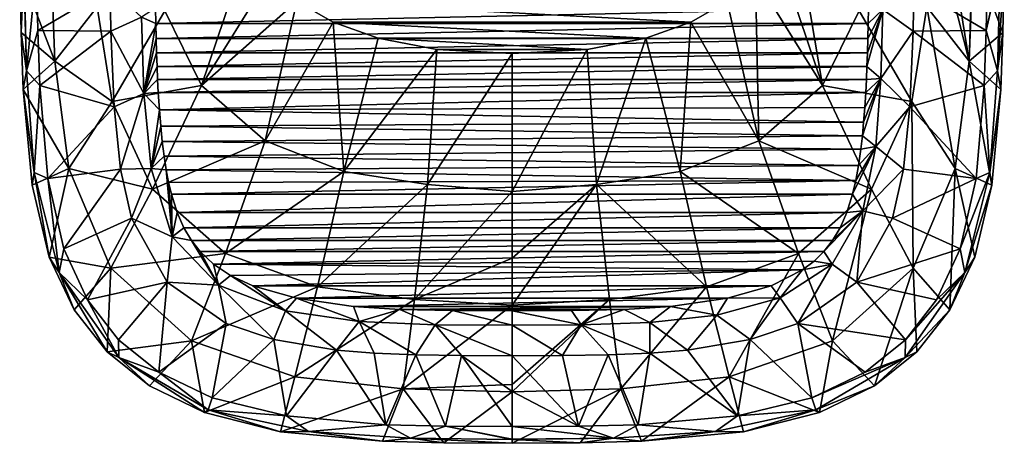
# Model space of a CAD drawing. Header units: millimetres. Extents: x -177 to 177, y -600 to 10.
# Tile 1 of 5: x -176 to 176, y -600 to -448. Entities that reach past the tile are written whole.
import ezdxf

# ---------------------------------------------------------------- set-up
doc = ezdxf.new("R2010")
doc.units = ezdxf.units.MM
doc.header["$LTSCALE"] = 65.185185
for name, color, linetype in [('10', 7, 'CONTINUOUS'), ('14', 7, 'CONTINUOUS'), ('15', 7, 'CONTINUOUS'), ('25', 7, 'CONTINUOUS'), ('26', 7, 'CONTINUOUS'), ('27', 7, 'CONTINUOUS'), ('3', 7, 'CONTINUOUS'), ('32', 7, 'CONTINUOUS'), ('4', 7, 'CONTINUOUS'), ('9', 7, 'CONTINUOUS')]:
    doc.layers.add(name, color=color, linetype=linetype)

msp = doc.modelspace()

# ---------------------------------------------------------------- linework, layer by layer
at = {"layer": '10', "color": 7, "linetype": 'CONTINUOUS'}
for points in [[(-143.86, -436.52, 400), (-143.63, -452.03, 400), (-132.75, -447.07, 395.68), (-143.86, -436.52, 400)], [(-127.61, -449.34, 384.98), (-127.71, -443.83, 384.97), (-132.75, -447.07, 395.68), (-127.61, -449.34, 384.98)], [(-143.63, -452.03, 400), (-131.83, -474.44, 395.72), (-132.75, -447.07, 395.68), (-143.63, -452.03, 400)], [(-131.83, -474.44, 395.72), (-127.61, -449.34, 384.98), (-132.75, -447.07, 395.68), (-131.83, -474.44, 395.72)], [(-127.48, -454.65, 384.99), (-127.61, -449.34, 384.98), (-131.83, -474.44, 395.72), (-127.48, -454.65, 384.99)], [(-143.63, -452.03, 400), (-142.51, -479.13, 400), (-131.83, -474.44, 395.72), (-143.63, -452.03, 400)], [(-127.32, -459.76, 384.99), (-127.48, -454.65, 384.99), (-131.83, -474.44, 395.72), (-127.32, -459.76, 384.99)], [(-127.14, -464.68, 385), (-127.32, -459.76, 384.99), (-131.83, -474.44, 395.72), (-127.14, -464.68, 385)], [(-126.92, -469.42, 385.01), (-127.14, -464.68, 385), (-131.83, -474.44, 395.72), (-126.92, -469.42, 385.01)], [(-126.68, -473.98, 385.02), (-126.92, -469.42, 385.01), (-131.83, -474.44, 395.72), (-126.68, -473.98, 385.02)], [(-142.51, -479.13, 400), (-140.25, -501.46, 400), (-131.83, -474.44, 395.72), (-142.51, -479.13, 400)], [(-140.25, -501.46, 400), (-129.22, -501.3, 395.77), (-131.83, -474.44, 395.72), (-140.25, -501.46, 400)], [(-126.28, -480.21, 385.03), (-126.68, -473.98, 385.02), (-131.83, -474.44, 395.72), (-126.28, -480.21, 385.03)], [(-129.22, -501.3, 395.77), (-126.28, -480.21, 385.03), (-131.83, -474.44, 395.72), (-129.22, -501.3, 395.77)], [(-125.81, -486.09, 385.04), (-126.28, -480.21, 385.03), (-129.22, -501.3, 395.77), (-125.81, -486.09, 385.04)], [(-125.26, -491.63, 385.05), (-125.81, -486.09, 385.04), (-129.22, -501.3, 395.77), (-125.26, -491.63, 385.05)], [(-124.61, -496.84, 385.06), (-125.26, -491.63, 385.05), (-129.22, -501.3, 395.77), (-124.61, -496.84, 385.06)], [(-123.85, -501.72, 385.06), (-124.61, -496.84, 385.06), (-129.22, -501.3, 395.77), (-123.85, -501.72, 385.06)], [(-140.25, -501.46, 400), (-136.26, -519.08, 400), (-129.22, -501.3, 395.77), (-140.25, -501.46, 400)], [(-136.26, -519.08, 400), (-121.69, -525.69, 395.75), (-129.22, -501.3, 395.77), (-136.26, -519.08, 400)], [(-121.69, -525.69, 395.75), (-123.85, -501.72, 385.06), (-129.22, -501.3, 395.77), (-121.69, -525.69, 395.75)], [(-122.97, -506.26, 385.06), (-123.85, -501.72, 385.06), (-121.69, -525.69, 395.75), (-122.97, -506.26, 385.06)], [(-121.97, -510.46, 385.06), (-122.97, -506.26, 385.06), (-121.69, -525.69, 395.75), (-121.97, -510.46, 385.06)], [(-119.9, -517, 385.05), (-121.97, -510.46, 385.06), (-121.69, -525.69, 395.75), (-119.9, -517, 385.05)], [(-117.48, -522.5, 385.04), (-119.9, -517, 385.05), (-121.69, -525.69, 395.75), (-117.48, -522.5, 385.04)], [(-136.26, -519.08, 400), (-123.55, -541.97, 400), (-121.69, -525.69, 395.75), (-136.26, -519.08, 400)], [(-114.77, -527.08, 385.04), (-117.48, -522.5, 385.04), (-121.69, -525.69, 395.75), (-114.77, -527.08, 385.04)], [(-123.55, -541.97, 400), (-105.12, -543.12, 395.77), (-121.69, -525.69, 395.75), (-123.55, -541.97, 400)], [(-105.12, -543.12, 395.77), (-114.77, -527.08, 385.04), (-121.69, -525.69, 395.75), (-105.12, -543.12, 395.77)], [(-111.73, -530.97, 385.05), (-114.77, -527.08, 385.04), (-105.12, -543.12, 395.77), (-111.73, -530.97, 385.05)], [(-106.94, -535.5, 385.06), (-111.73, -530.97, 385.05), (-105.12, -543.12, 395.77), (-106.94, -535.5, 385.06)], [(-100.8, -539.58, 385.06), (-106.94, -535.5, 385.06), (-105.12, -543.12, 395.77), (-100.8, -539.58, 385.06)], [(-123.55, -541.97, 400), (-102.37, -556.8, 400), (-105.12, -543.12, 395.77), (-123.55, -541.97, 400)], [(-81.17, -552.23, 395.74), (-100.8, -539.58, 385.06), (-105.12, -543.12, 395.77), (-81.17, -552.23, 395.74)], [(-92.84, -543.28, 385.05), (-100.8, -539.58, 385.06), (-81.17, -552.23, 395.74), (-92.84, -543.28, 385.05)], [(-102.37, -556.8, 400), (-85.31, -562.48, 400), (-105.12, -543.12, 395.77), (-102.37, -556.8, 400)], [(-85.31, -562.48, 400), (-81.17, -552.23, 395.74), (-105.12, -543.12, 395.77), (-85.31, -562.48, 400)], [(-77.19, -547.78, 385.04), (-92.84, -543.28, 385.05), (-81.17, -552.23, 395.74), (-77.19, -547.78, 385.04)], [(-54.71, -556.11, 395.74), (-77.19, -547.78, 385.04), (-81.17, -552.23, 395.74), (-54.71, -556.11, 395.74)], [(-56.73, -550.73, 385.03), (-77.19, -547.78, 385.04), (-54.71, -556.11, 395.74), (-56.73, -550.73, 385.03)], [(-85.31, -562.48, 400), (-62.82, -566.33, 400), (-81.17, -552.23, 395.74), (-85.31, -562.48, 400)], [(-62.82, -566.33, 400), (-54.71, -556.11, 395.74), (-81.17, -552.23, 395.74), (-62.82, -566.33, 400)], [(-40.23, -551.76, 385.02), (-56.73, -550.73, 385.03), (-54.71, -556.11, 395.74), (-40.23, -551.76, 385.02)], [(-27.5, -557.24, 395.71), (-40.23, -551.76, 385.02), (-54.71, -556.11, 395.74), (-27.5, -557.24, 395.71)], [(-21.34, -552.19, 385), (-40.23, -551.76, 385.02), (-27.5, -557.24, 395.71), (-21.34, -552.19, 385)], [(0, -557.42, 395.7), (-21.34, -552.19, 385), (-27.5, -557.24, 395.71), (0, -557.42, 395.7)], [(0, -557.42, 395.7), (0, -552.3, 385), (-21.34, -552.19, 385), (0, -557.42, 395.7)], [(-62.82, -566.33, 400), (-49.4, -567.45, 400), (-54.71, -556.11, 395.74), (-62.82, -566.33, 400)], [(-49.4, -567.45, 400), (-34.5, -568.06, 400), (-54.71, -556.11, 395.74), (-49.4, -567.45, 400)], [(-34.5, -568.06, 400), (-27.5, -557.24, 395.71), (-54.71, -556.11, 395.74), (-34.5, -568.06, 400)], [(-34.5, -568.06, 400), (-18.1, -568.32, 400), (-27.5, -557.24, 395.71), (-34.5, -568.06, 400)], [(0, -568.39, 400), (0, -557.42, 395.7), (-27.5, -557.24, 395.71), (0, -568.39, 400)], [(-18.1, -568.32, 400), (0, -568.39, 400), (-27.5, -557.24, 395.71), (-18.1, -568.32, 400)]]:
    msp.add_3dface(points, dxfattribs=at)
at = {"layer": '14', "linetype": 'CONTINUOUS'}
for points in [[(-127.61, -449.34, 384.98), (127.71, -443.83, 384.97), (-127.71, -443.83, 384.97), (-127.61, -449.34, 384.98)], [(127.61, -449.34, 384.98), (127.71, -443.83, 384.97), (-127.61, -449.34, 384.98), (127.61, -449.34, 384.98)], [(-127.48, -454.65, 384.99), (127.61, -449.34, 384.98), (-127.61, -449.34, 384.98), (-127.48, -454.65, 384.99)], [(127.48, -454.65, 384.99), (127.61, -449.34, 384.98), (-127.48, -454.65, 384.99), (127.48, -454.65, 384.99)], [(-127.32, -459.76, 384.99), (127.48, -454.65, 384.99), (-127.48, -454.65, 384.99), (-127.32, -459.76, 384.99)], [(127.32, -459.76, 384.99), (127.48, -454.65, 384.99), (-127.32, -459.76, 384.99), (127.32, -459.76, 384.99)], [(-127.14, -464.68, 385), (127.32, -459.76, 384.99), (-127.32, -459.76, 384.99), (-127.14, -464.68, 385)], [(127.14, -464.68, 385), (127.32, -459.76, 384.99), (-127.14, -464.68, 385), (127.14, -464.68, 385)], [(-126.92, -469.42, 385.01), (127.14, -464.68, 385), (-127.14, -464.68, 385), (-126.92, -469.42, 385.01)], [(126.92, -469.42, 385.01), (127.14, -464.68, 385), (-126.92, -469.42, 385.01), (126.92, -469.42, 385.01)], [(-126.68, -473.98, 385.02), (126.92, -469.42, 385.01), (-126.92, -469.42, 385.01), (-126.68, -473.98, 385.02)], [(126.68, -473.98, 385.02), (126.92, -469.42, 385.01), (-126.68, -473.98, 385.02), (126.68, -473.98, 385.02)], [(-126.28, -480.21, 385.03), (126.68, -473.98, 385.02), (-126.68, -473.98, 385.02), (-126.28, -480.21, 385.03)], [(126.34, -479.45, 385.03), (126.68, -473.98, 385.02), (-126.28, -480.21, 385.03), (126.34, -479.45, 385.03)], [(125.94, -484.65, 385.04), (126.34, -479.45, 385.03), (-126.28, -480.21, 385.03), (125.94, -484.65, 385.04)], [(-125.81, -486.09, 385.04), (125.94, -484.65, 385.04), (-126.28, -480.21, 385.03), (-125.81, -486.09, 385.04)], [(125.48, -489.59, 385.05), (125.94, -484.65, 385.04), (-125.81, -486.09, 385.04), (125.48, -489.59, 385.05)], [(-125.26, -491.63, 385.05), (125.48, -489.59, 385.05), (-125.81, -486.09, 385.04), (-125.26, -491.63, 385.05)], [(124.95, -494.28, 385.05), (125.48, -489.59, 385.05), (-125.26, -491.63, 385.05), (124.95, -494.28, 385.05)], [(-124.61, -496.84, 385.06), (124.95, -494.28, 385.05), (-125.26, -491.63, 385.05), (-124.61, -496.84, 385.06)], [(124.12, -500.13, 385.06), (124.95, -494.28, 385.05), (-124.61, -496.84, 385.06), (124.12, -500.13, 385.06)], [(-123.85, -501.72, 385.06), (124.12, -500.13, 385.06), (-124.61, -496.84, 385.06), (-123.85, -501.72, 385.06)], [(123.13, -505.53, 385.06), (124.12, -500.13, 385.06), (-123.85, -501.72, 385.06), (123.13, -505.53, 385.06)], [(-122.97, -506.26, 385.06), (123.13, -505.53, 385.06), (-123.85, -501.72, 385.06), (-122.97, -506.26, 385.06)], [(-121.97, -510.46, 385.06), (123.13, -505.53, 385.06), (-122.97, -506.26, 385.06), (-121.97, -510.46, 385.06)], [(121.97, -510.46, 385.06), (123.13, -505.53, 385.06), (-121.97, -510.46, 385.06), (121.97, -510.46, 385.06)], [(-119.9, -517, 385.05), (121.97, -510.46, 385.06), (-121.97, -510.46, 385.06), (-119.9, -517, 385.05)], [(119.9, -517, 385.05), (121.97, -510.46, 385.06), (-119.9, -517, 385.05), (119.9, -517, 385.05)], [(-117.48, -522.5, 385.04), (119.9, -517, 385.05), (-119.9, -517, 385.05), (-117.48, -522.5, 385.04)], [(117.48, -522.5, 385.04), (119.9, -517, 385.05), (-117.48, -522.5, 385.04), (117.48, -522.5, 385.04)], [(-114.77, -527.08, 385.04), (117.48, -522.5, 385.04), (-117.48, -522.5, 385.04), (-114.77, -527.08, 385.04)], [(114.77, -527.08, 385.04), (117.48, -522.5, 385.04), (-114.77, -527.08, 385.04), (114.77, -527.08, 385.04)], [(-111.73, -530.97, 385.05), (114.77, -527.08, 385.04), (-114.77, -527.08, 385.04), (-111.73, -530.97, 385.05)], [(111.73, -530.97, 385.05), (114.77, -527.08, 385.04), (-111.73, -530.97, 385.05), (111.73, -530.97, 385.05)], [(-106.94, -535.5, 385.06), (111.73, -530.97, 385.05), (-111.73, -530.97, 385.05), (-106.94, -535.5, 385.06)], [(108.24, -534.42, 385.06), (111.73, -530.97, 385.05), (-106.94, -535.5, 385.06), (108.24, -534.42, 385.06)], [(104.08, -537.58, 385.06), (108.24, -534.42, 385.06), (-106.94, -535.5, 385.06), (104.08, -537.58, 385.06)], [(-100.8, -539.58, 385.06), (104.08, -537.58, 385.06), (-106.94, -535.5, 385.06), (-100.8, -539.58, 385.06)], [(-92.84, -543.28, 385.05), (104.08, -537.58, 385.06), (-100.8, -539.58, 385.06), (-92.84, -543.28, 385.05)], [(92.84, -543.28, 385.05), (104.08, -537.58, 385.06), (-92.84, -543.28, 385.05), (92.84, -543.28, 385.05)], [(-77.19, -547.78, 385.04), (92.84, -543.28, 385.05), (-92.84, -543.28, 385.05), (-77.19, -547.78, 385.04)], [(77.19, -547.78, 385.04), (92.84, -543.28, 385.05), (-77.19, -547.78, 385.04), (77.19, -547.78, 385.04)], [(-56.73, -550.73, 385.03), (77.19, -547.78, 385.04), (-77.19, -547.78, 385.04), (-56.73, -550.73, 385.03)], [(56.73, -550.73, 385.03), (77.19, -547.78, 385.04), (-56.73, -550.73, 385.03), (56.73, -550.73, 385.03)], [(-40.23, -551.76, 385.02), (56.73, -550.73, 385.03), (-56.73, -550.73, 385.03), (-40.23, -551.76, 385.02)], [(40.23, -551.76, 385.02), (56.73, -550.73, 385.03), (-40.23, -551.76, 385.02), (40.23, -551.76, 385.02)], [(-21.34, -552.19, 385), (40.23, -551.76, 385.02), (-40.23, -551.76, 385.02), (-21.34, -552.19, 385)], [(21.34, -552.19, 385), (40.23, -551.76, 385.02), (-21.34, -552.19, 385), (21.34, -552.19, 385)], [(0, -552.3, 385), (21.34, -552.19, 385), (-21.34, -552.19, 385), (0, -552.3, 385)]]:
    msp.add_3dface(points, dxfattribs=at)
at = {"layer": '15', "linetype": 'CONTINUOUS'}
for points in [[(77.11, -441.37), (64.09, -448.8), (-77.11, -441.37), (77.11, -441.37)], [(-77.11, -441.37), (64.09, -448.8), (-64.09, -448.8), (-77.11, -441.37)], [(64.09, -448.8), (47.92, -454.61), (-64.09, -448.8), (64.09, -448.8)], [(-64.09, -448.8), (47.92, -454.61), (-47.92, -454.61), (-64.09, -448.8)], [(47.92, -454.61), (26.87, -458.56), (-47.92, -454.61), (47.92, -454.61)], [(-47.92, -454.61), (26.87, -458.56), (-26.87, -458.56), (-47.92, -454.61)], [(26.87, -458.56), (0, -460), (-26.87, -458.56), (26.87, -458.56)]]:
    msp.add_3dface(points, dxfattribs=at)
at = {"layer": '25', "linetype": 'CONTINUOUS'}
for points in [[(170.35, -429.87, 400), (143.86, -436.52, 400), (169.85, -451.76, 400), (170.35, -429.87, 400)], [(143.86, -436.52, 400), (143.63, -452.03, 400), (169.85, -451.76, 400), (143.86, -436.52, 400)], [(143.63, -452.03, 400), (142.51, -479.13, 400), (169.11, -471.5, 400), (143.63, -452.03, 400)], [(169.85, -451.76, 400), (143.63, -452.03, 400), (169.11, -471.5, 400), (169.85, -451.76, 400)], [(169.11, -471.5, 400), (142.51, -479.13, 400), (166.21, -504.84, 400), (169.11, -471.5, 400)], [(142.51, -479.13, 400), (140.25, -501.46, 400), (166.21, -504.84, 400), (142.51, -479.13, 400)], [(140.25, -501.46, 400), (136.26, -519.08, 400), (166.21, -504.84, 400), (140.25, -501.46, 400)], [(166.21, -504.84, 400), (136.26, -519.08, 400), (160.51, -530.05, 400), (166.21, -504.84, 400)], [(136.26, -519.08, 400), (123.55, -541.97, 400), (160.51, -530.05, 400), (136.26, -519.08, 400)], [(160.51, -530.05, 400), (123.55, -541.97, 400), (152.07, -548.34, 400), (160.51, -530.05, 400)], [(123.55, -541.97, 400), (102.37, -556.8, 400), (140.9, -562.66, 400), (123.55, -541.97, 400)], [(152.07, -548.34, 400), (123.55, -541.97, 400), (140.9, -562.66, 400), (152.07, -548.34, 400)], [(102.37, -556.8, 400), (85.31, -562.48, 400), (107.39, -583.38, 400), (102.37, -556.8, 400)], [(140.9, -562.66, 400), (102.37, -556.8, 400), (126.49, -574.2, 400), (140.9, -562.66, 400)], [(126.49, -574.2, 400), (102.37, -556.8, 400), (107.39, -583.38, 400), (126.49, -574.2, 400)], [(85.31, -562.48, 400), (62.82, -566.33, 400), (80.8, -589.88, 400), (85.31, -562.48, 400)], [(107.39, -583.38, 400), (85.31, -562.48, 400), (80.8, -589.88, 400), (107.39, -583.38, 400)], [(49.4, -567.45, 400), (34.5, -568.06, 400), (45.16, -593.07, 400), (49.4, -567.45, 400)], [(80.8, -589.88, 400), (49.4, -567.45, 400), (45.16, -593.07, 400), (80.8, -589.88, 400)], [(62.82, -566.33, 400), (49.4, -567.45, 400), (80.8, -589.88, 400), (62.82, -566.33, 400)], [(18.1, -568.32, 400), (0, -568.39, 400), (23.8, -593.64, 400), (18.1, -568.32, 400)], [(23.8, -593.64, 400), (0, -568.39, 400), (0, -581.19, 400), (23.8, -593.64, 400)], [(34.5, -568.06, 400), (18.1, -568.32, 400), (23.8, -593.64, 400), (34.5, -568.06, 400)], [(45.16, -593.07, 400), (34.5, -568.06, 400), (23.8, -593.64, 400), (45.16, -593.07, 400)], [(0, -593.76, 400), (23.8, -593.64, 400), (0, -581.19, 400), (0, -593.76, 400)]]:
    msp.add_3dface(points, dxfattribs=at)
at = {"layer": '26', "linetype": 'CONTINUOUS'}
for points in [[(150.07, -409.01, 192.4), (163.75, -462.82, 292.09), (148.53, -443.32, 192.13), (150.07, -409.01, 192.4)], [(156.12, -415.6, 228.83), (163.75, -462.82, 292.09), (150.07, -409.01, 192.4), (156.12, -415.6, 228.83)], [(101.13, -412.04), (111.19, -471.57, 94.12), (95, -423.37), (101.13, -412.04)], [(124.35, -444.73, 94.39), (111.19, -471.57, 94.12), (101.13, -412.04), (124.35, -444.73, 94.39)], [(164.96, -423.95, 290), (163.75, -462.82, 292.09), (156.12, -415.6, 228.83), (164.96, -423.95, 290)], [(95, -423.37), (111.19, -471.57, 94.12), (87.22, -432.91), (95, -423.37)], [(165.2, -424.15, 291.89), (163.75, -462.82, 292.09), (164.96, -423.95, 290), (165.2, -424.15, 291.89)], [(165.2, -424.15, 291.89), (175.81, -452.58, 393.45), (163.75, -462.82, 292.09), (165.2, -424.15, 291.89)], [(176.32, -429.98, 393.46), (175.81, -452.58, 393.45), (165.2, -424.15, 291.89), (176.32, -429.98, 393.46)], [(87.22, -432.91), (88.44, -491.33, 93.9), (77.11, -441.37), (87.22, -432.91)], [(111.19, -471.57, 94.12), (88.44, -491.33, 93.9), (87.22, -432.91), (111.19, -471.57, 94.12)], [(77.11, -441.37), (88.44, -491.33, 93.9), (64.09, -448.8), (77.11, -441.37)], [(148.53, -443.32, 192.13), (143.17, -477.29, 191.67), (124.35, -444.73, 94.39), (148.53, -443.32, 192.13)], [(148.53, -443.32, 192.13), (158.67, -501.22, 291.71), (143.17, -477.29, 191.67), (148.53, -443.32, 192.13)], [(163.75, -462.82, 292.09), (158.67, -501.22, 291.71), (148.53, -443.32, 192.13), (163.75, -462.82, 292.09)], [(124.35, -444.73, 94.39), (143.17, -477.29, 191.67), (111.19, -471.57, 94.12), (124.35, -444.73, 94.39)], [(64.09, -448.8), (60.21, -502.35, 93.7), (47.92, -454.61), (64.09, -448.8)], [(88.44, -491.33, 93.9), (60.21, -502.35, 93.7), (64.09, -448.8), (88.44, -491.33, 93.9)], [(47.92, -454.61), (30.24, -506.96, 93.54), (26.87, -458.56), (47.92, -454.61)], [(60.21, -502.35, 93.7), (30.24, -506.96, 93.54), (47.92, -454.61), (60.21, -502.35, 93.7)], [(175.81, -452.58, 393.45), (175.02, -472.95, 393.43), (163.75, -462.82, 292.09), (175.81, -452.58, 393.45)], [(30.24, -506.96, 93.54), (0, -509.52, 96.53), (26.87, -458.56), (30.24, -506.96, 93.54)], [(0, -509.52, 96.53), (0, -460), (26.87, -458.56), (0, -509.52, 96.53)], [(163.75, -462.82, 292.09), (171.89, -507.26, 393.35), (158.67, -501.22, 291.71), (163.75, -462.82, 292.09)], [(175.02, -472.95, 393.43), (171.89, -507.26, 393.35), (163.75, -462.82, 292.09), (175.02, -472.95, 393.43)], [(111.19, -471.57, 94.12), (128.81, -508.7, 191.26), (88.44, -491.33, 93.9), (111.19, -471.57, 94.12)], [(143.17, -477.29, 191.67), (128.81, -508.7, 191.26), (111.19, -471.57, 94.12), (143.17, -477.29, 191.67)], [(143.17, -477.29, 191.67), (143.68, -536.98, 291.36), (128.81, -508.7, 191.26), (143.17, -477.29, 191.67)], [(158.67, -501.22, 291.71), (143.68, -536.98, 291.36), (143.17, -477.29, 191.67), (158.67, -501.22, 291.71)], [(88.44, -491.33, 93.9), (102.61, -531.69, 190.9), (60.21, -502.35, 93.7), (88.44, -491.33, 93.9)], [(128.81, -508.7, 191.26), (102.61, -531.69, 190.9), (88.44, -491.33, 93.9), (128.81, -508.7, 191.26)], [(60.21, -502.35, 93.7), (69.65, -543.71, 190.6), (30.24, -506.96, 93.54), (60.21, -502.35, 93.7)], [(102.61, -531.69, 190.9), (69.65, -543.71, 190.6), (60.21, -502.35, 93.7), (102.61, -531.69, 190.9)], [(158.67, -501.22, 291.71), (156.83, -551.94, 393.17), (143.68, -536.98, 291.36), (158.67, -501.22, 291.71)], [(165.77, -533.05, 393.24), (156.83, -551.94, 393.17), (158.67, -501.22, 291.71), (165.77, -533.05, 393.24)], [(171.89, -507.26, 393.35), (165.77, -533.05, 393.24), (158.67, -501.22, 291.71), (171.89, -507.26, 393.35)], [(34.9, -548.25, 190.34), (0, -550.23, 192.88), (30.24, -506.96, 93.54), (34.9, -548.25, 190.34)], [(0, -550.23, 192.88), (0, -533.4, 150.31), (30.24, -506.96, 93.54), (0, -550.23, 192.88)], [(30.24, -506.96, 93.54), (0, -533.4, 150.31), (0, -509.52, 96.53), (30.24, -506.96, 93.54)], [(69.65, -543.71, 190.6), (34.9, -548.25, 190.34), (30.24, -506.96, 93.54), (69.65, -543.71, 190.6)], [(128.81, -508.7, 191.26), (114.73, -563.01, 291.04), (102.61, -531.69, 190.9), (128.81, -508.7, 191.26)], [(143.68, -536.98, 291.36), (114.73, -563.01, 291.04), (128.81, -508.7, 191.26), (143.68, -536.98, 291.36)], [(102.61, -531.69, 190.9), (77.79, -575.87, 290.75), (69.65, -543.71, 190.6), (102.61, -531.69, 190.9)], [(114.73, -563.01, 291.04), (77.79, -575.87, 290.75), (102.61, -531.69, 190.9), (114.73, -563.01, 291.04)], [(143.68, -536.98, 291.36), (129.86, -579.09, 393.14), (114.73, -563.01, 291.04), (143.68, -536.98, 291.36)], [(145.01, -566.95, 393.13), (129.86, -579.09, 393.14), (143.68, -536.98, 291.36), (145.01, -566.95, 393.13)], [(156.83, -551.94, 393.17), (145.01, -566.95, 393.13), (143.68, -536.98, 291.36), (156.83, -551.94, 393.17)], [(69.65, -543.71, 190.6), (38.96, -580.24, 290.51), (34.9, -548.25, 190.34), (69.65, -543.71, 190.6)], [(77.79, -575.87, 290.75), (38.96, -580.24, 290.51), (69.65, -543.71, 190.6), (77.79, -575.87, 290.75)], [(38.96, -580.24, 290.51), (0, -581.27, 291.15), (34.9, -548.25, 190.34), (38.96, -580.24, 290.51)], [(0, -581.27, 291.15), (0, -578.7, 281.3), (34.9, -548.25, 190.34), (0, -581.27, 291.15)], [(34.9, -548.25, 190.34), (0, -578.7, 281.3), (0, -550.23, 192.88), (34.9, -548.25, 190.34)], [(114.73, -563.01, 291.04), (110.08, -588.73, 393.2), (77.79, -575.87, 290.75), (114.73, -563.01, 291.04)], [(129.86, -579.09, 393.14), (110.08, -588.73, 393.2), (114.73, -563.01, 291.04), (129.86, -579.09, 393.14)], [(77.79, -575.87, 290.75), (46.39, -598.99, 393.37), (38.96, -580.24, 290.51), (77.79, -575.87, 290.75)], [(82.91, -595.57, 393.29), (46.39, -598.99, 393.37), (77.79, -575.87, 290.75), (82.91, -595.57, 393.29)], [(110.08, -588.73, 393.2), (82.91, -595.57, 393.29), (77.79, -575.87, 290.75), (110.08, -588.73, 393.2)], [(24.46, -599.6, 393.4), (0, -599.74, 393.41), (38.96, -580.24, 290.51), (24.46, -599.6, 393.4)], [(38.96, -580.24, 290.51), (0, -599.74, 393.41), (0, -581.27, 291.15), (38.96, -580.24, 290.51)], [(46.39, -598.99, 393.37), (24.46, -599.6, 393.4), (38.96, -580.24, 290.51), (46.39, -598.99, 393.37)]]:
    msp.add_3dface(points, dxfattribs=at)
at = {"layer": '27', "linetype": 'CONTINUOUS'}
for points in [[(143.63, -452.03, 400), (143.86, -436.52, 400), (132.79, -444.33, 395.67), (143.63, -452.03, 400)], [(127.32, -459.76, 384.99), (127.14, -464.68, 385), (132.79, -444.33, 395.67), (127.32, -459.76, 384.99)], [(132.79, -444.33, 395.67), (127.14, -464.68, 385), (132.1, -468.98, 395.71), (132.79, -444.33, 395.67)], [(127.48, -454.65, 384.99), (127.32, -459.76, 384.99), (132.79, -444.33, 395.67), (127.48, -454.65, 384.99)], [(127.61, -449.34, 384.98), (127.48, -454.65, 384.99), (132.79, -444.33, 395.67), (127.61, -449.34, 384.98)], [(127.71, -443.83, 384.97), (127.61, -449.34, 384.98), (132.79, -444.33, 395.67), (127.71, -443.83, 384.97)], [(143.63, -452.03, 400), (132.79, -444.33, 395.67), (132.1, -468.98, 395.71), (143.63, -452.03, 400)], [(142.51, -479.13, 400), (143.63, -452.03, 400), (132.1, -468.98, 395.71), (142.51, -479.13, 400)], [(127.14, -464.68, 385), (126.92, -469.42, 385.01), (132.1, -468.98, 395.71), (127.14, -464.68, 385)], [(125.94, -484.65, 385.04), (125.48, -489.59, 385.05), (132.1, -468.98, 395.71), (125.94, -484.65, 385.04)], [(132.1, -468.98, 395.71), (125.48, -489.59, 385.05), (130.31, -493.36, 395.76), (132.1, -468.98, 395.71)], [(126.34, -479.45, 385.03), (125.94, -484.65, 385.04), (132.1, -468.98, 395.71), (126.34, -479.45, 385.03)], [(126.68, -473.98, 385.02), (126.34, -479.45, 385.03), (132.1, -468.98, 395.71), (126.68, -473.98, 385.02)], [(126.92, -469.42, 385.01), (126.68, -473.98, 385.02), (132.1, -468.98, 395.71), (126.92, -469.42, 385.01)], [(142.51, -479.13, 400), (132.1, -468.98, 395.71), (130.31, -493.36, 395.76), (142.51, -479.13, 400)], [(140.25, -501.46, 400), (142.51, -479.13, 400), (130.31, -493.36, 395.76), (140.25, -501.46, 400)], [(125.48, -489.59, 385.05), (124.95, -494.28, 385.05), (130.31, -493.36, 395.76), (125.48, -489.59, 385.05)], [(123.13, -505.53, 385.06), (121.97, -510.46, 385.06), (130.31, -493.36, 395.76), (123.13, -505.53, 385.06)], [(130.31, -493.36, 395.76), (121.97, -510.46, 385.06), (125.61, -516.48, 395.76), (130.31, -493.36, 395.76)], [(124.12, -500.13, 385.06), (123.13, -505.53, 385.06), (130.31, -493.36, 395.76), (124.12, -500.13, 385.06)], [(124.95, -494.28, 385.05), (124.12, -500.13, 385.06), (130.31, -493.36, 395.76), (124.95, -494.28, 385.05)], [(140.25, -501.46, 400), (130.31, -493.36, 395.76), (125.61, -516.48, 395.76), (140.25, -501.46, 400)], [(136.26, -519.08, 400), (140.25, -501.46, 400), (125.61, -516.48, 395.76), (136.26, -519.08, 400)], [(121.97, -510.46, 385.06), (119.9, -517, 385.05), (125.61, -516.48, 395.76), (121.97, -510.46, 385.06)], [(114.77, -527.08, 385.04), (111.73, -530.97, 385.05), (125.61, -516.48, 395.76), (114.77, -527.08, 385.04)], [(125.61, -516.48, 395.76), (111.73, -530.97, 385.05), (114.62, -535.54, 395.76), (125.61, -516.48, 395.76)], [(123.55, -541.97, 400), (125.61, -516.48, 395.76), (114.62, -535.54, 395.76), (123.55, -541.97, 400)], [(117.48, -522.5, 385.04), (114.77, -527.08, 385.04), (125.61, -516.48, 395.76), (117.48, -522.5, 385.04)], [(119.9, -517, 385.05), (117.48, -522.5, 385.04), (125.61, -516.48, 395.76), (119.9, -517, 385.05)], [(123.55, -541.97, 400), (136.26, -519.08, 400), (125.61, -516.48, 395.76), (123.55, -541.97, 400)], [(111.73, -530.97, 385.05), (108.24, -534.42, 385.06), (114.62, -535.54, 395.76), (111.73, -530.97, 385.05)], [(102.37, -556.8, 400), (114.62, -535.54, 395.76), (96.09, -547.6, 395.76), (102.37, -556.8, 400)], [(114.62, -535.54, 395.76), (104.08, -537.58, 385.06), (96.09, -547.6, 395.76), (114.62, -535.54, 395.76)], [(102.37, -556.8, 400), (123.55, -541.97, 400), (114.62, -535.54, 395.76), (102.37, -556.8, 400)], [(108.24, -534.42, 385.06), (104.08, -537.58, 385.06), (114.62, -535.54, 395.76), (108.24, -534.42, 385.06)], [(104.08, -537.58, 385.06), (92.84, -543.28, 385.05), (96.09, -547.6, 395.76), (104.08, -537.58, 385.06)], [(92.84, -543.28, 385.05), (77.19, -547.78, 385.04), (96.09, -547.6, 395.76), (92.84, -543.28, 385.05)], [(77.19, -547.78, 385.04), (56.73, -550.73, 385.03), (73.36, -553.8, 395.74), (77.19, -547.78, 385.04)], [(85.31, -562.48, 400), (96.09, -547.6, 395.76), (73.36, -553.8, 395.74), (85.31, -562.48, 400)], [(96.09, -547.6, 395.76), (77.19, -547.78, 385.04), (73.36, -553.8, 395.74), (96.09, -547.6, 395.76)], [(85.31, -562.48, 400), (102.37, -556.8, 400), (96.09, -547.6, 395.76), (85.31, -562.48, 400)], [(21.34, -552.19, 385), (0, -552.3, 385), (24.76, -557.28, 395.71), (21.34, -552.19, 385)], [(24.76, -557.28, 395.71), (0, -552.3, 385), (0, -557.42, 395.7), (24.76, -557.28, 395.71)], [(40.23, -551.76, 385.02), (21.34, -552.19, 385), (24.76, -557.28, 395.71), (40.23, -551.76, 385.02)], [(49.32, -556.49, 395.73), (40.23, -551.76, 385.02), (24.76, -557.28, 395.71), (49.32, -556.49, 395.73)], [(56.73, -550.73, 385.03), (40.23, -551.76, 385.02), (49.32, -556.49, 395.73), (56.73, -550.73, 385.03)], [(73.36, -553.8, 395.74), (56.73, -550.73, 385.03), (49.32, -556.49, 395.73), (73.36, -553.8, 395.74)], [(49.4, -567.45, 400), (49.32, -556.49, 395.73), (24.76, -557.28, 395.71), (49.4, -567.45, 400)], [(62.82, -566.33, 400), (73.36, -553.8, 395.74), (49.32, -556.49, 395.73), (62.82, -566.33, 400)], [(49.4, -567.45, 400), (62.82, -566.33, 400), (49.32, -556.49, 395.73), (49.4, -567.45, 400)], [(62.82, -566.33, 400), (85.31, -562.48, 400), (73.36, -553.8, 395.74), (62.82, -566.33, 400)], [(18.1, -568.32, 400), (24.76, -557.28, 395.71), (0, -557.42, 395.7), (18.1, -568.32, 400)], [(0, -568.39, 400), (18.1, -568.32, 400), (0, -557.42, 395.7), (0, -568.39, 400)], [(18.1, -568.32, 400), (34.5, -568.06, 400), (24.76, -557.28, 395.71), (18.1, -568.32, 400)], [(34.5, -568.06, 400), (49.4, -567.45, 400), (24.76, -557.28, 395.71), (34.5, -568.06, 400)]]:
    msp.add_3dface(points, dxfattribs=at)
at = {"layer": '3', "color": 7, "linetype": 'CONTINUOUS'}
for points in [[(-170.35, -429.87, 400), (-169.85, -451.76, 400), (-143.86, -436.52, 400), (-170.35, -429.87, 400)], [(-143.86, -436.52, 400), (-169.85, -451.76, 400), (-143.63, -452.03, 400), (-143.86, -436.52, 400)], [(-169.85, -451.76, 400), (-169.11, -471.5, 400), (-143.63, -452.03, 400), (-169.85, -451.76, 400)], [(-143.63, -452.03, 400), (-169.11, -471.5, 400), (-142.51, -479.13, 400), (-143.63, -452.03, 400)], [(-169.11, -471.5, 400), (-166.21, -504.84, 400), (-142.51, -479.13, 400), (-169.11, -471.5, 400)], [(-142.51, -479.13, 400), (-166.21, -504.84, 400), (-140.25, -501.46, 400), (-142.51, -479.13, 400)], [(-166.21, -504.84, 400), (-160.51, -530.05, 400), (-140.25, -501.46, 400), (-166.21, -504.84, 400)], [(-140.25, -501.46, 400), (-160.51, -530.05, 400), (-136.26, -519.08, 400), (-140.25, -501.46, 400)], [(-160.51, -530.05, 400), (-152.07, -548.34, 400), (-136.26, -519.08, 400), (-160.51, -530.05, 400)], [(-136.26, -519.08, 400), (-152.07, -548.34, 400), (-123.55, -541.97, 400), (-136.26, -519.08, 400)], [(-152.07, -548.34, 400), (-140.9, -562.66, 400), (-123.55, -541.97, 400), (-152.07, -548.34, 400)], [(-140.9, -562.66, 400), (-126.49, -574.2, 400), (-123.55, -541.97, 400), (-140.9, -562.66, 400)], [(-123.55, -541.97, 400), (-126.49, -574.2, 400), (-102.37, -556.8, 400), (-123.55, -541.97, 400)], [(-126.49, -574.2, 400), (-107.39, -583.38, 400), (-102.37, -556.8, 400), (-126.49, -574.2, 400)], [(-102.37, -556.8, 400), (-107.39, -583.38, 400), (-85.31, -562.48, 400), (-102.37, -556.8, 400)], [(-107.39, -583.38, 400), (-80.8, -589.88, 400), (-85.31, -562.48, 400), (-107.39, -583.38, 400)], [(-85.31, -562.48, 400), (-80.8, -589.88, 400), (-62.82, -566.33, 400), (-85.31, -562.48, 400)], [(-80.8, -589.88, 400), (-45.16, -593.07, 400), (-62.82, -566.33, 400), (-80.8, -589.88, 400)], [(-62.82, -566.33, 400), (-45.16, -593.07, 400), (-49.4, -567.45, 400), (-62.82, -566.33, 400)], [(-49.4, -567.45, 400), (-45.16, -593.07, 400), (-34.5, -568.06, 400), (-49.4, -567.45, 400)], [(-45.16, -593.07, 400), (-23.8, -593.64, 400), (-34.5, -568.06, 400), (-45.16, -593.07, 400)], [(-34.5, -568.06, 400), (-23.8, -593.64, 400), (-18.1, -568.32, 400), (-34.5, -568.06, 400)], [(-23.8, -593.64, 400), (0, -593.76, 400), (-18.1, -568.32, 400), (-23.8, -593.64, 400)], [(0, -581.19, 400), (0, -568.39, 400), (-18.1, -568.32, 400), (0, -581.19, 400)], [(0, -593.76, 400), (0, -581.19, 400), (-18.1, -568.32, 400), (0, -593.76, 400)]]:
    msp.add_3dface(points, dxfattribs=at)
at = {"layer": '32', "linetype": 'CONTINUOUS'}
for points in [[(170.35, -429.87, 400), (169.85, -451.76, 400), (174.77, -429.95, 398.05), (170.35, -429.87, 400)], [(169.85, -451.76, 400), (174.89, -429.95, 397.92), (174.77, -429.95, 398.05), (169.85, -451.76, 400)], [(174.89, -429.95, 397.92), (169.85, -451.76, 400), (173.89, -466.32, 397.92), (174.89, -429.95, 397.92)], [(176.32, -429.98, 393.46), (174.89, -429.95, 397.92), (173.89, -466.32, 397.92), (176.32, -429.98, 393.46)], [(175.81, -452.58, 393.45), (176.32, -429.98, 393.46), (173.89, -466.32, 397.92), (175.81, -452.58, 393.45)], [(169.85, -451.76, 400), (169.11, -471.5, 400), (173.89, -466.32, 397.92), (169.85, -451.76, 400)], [(175.02, -472.95, 393.43), (175.81, -452.58, 393.45), (173.89, -466.32, 397.92), (175.02, -472.95, 393.43)], [(173.89, -466.32, 397.92), (169.11, -471.5, 400), (171.08, -502.75, 397.92), (173.89, -466.32, 397.92)], [(175.02, -472.95, 393.43), (173.89, -466.32, 397.92), (171.08, -502.75, 397.92), (175.02, -472.95, 393.43)], [(169.11, -471.5, 400), (166.21, -504.84, 400), (171.08, -502.75, 397.92), (169.11, -471.5, 400)], [(171.89, -507.26, 393.35), (175.02, -472.95, 393.43), (171.08, -502.75, 397.92), (171.89, -507.26, 393.35)], [(166.21, -504.84, 400), (160.51, -530.05, 400), (171.08, -502.75, 397.92), (166.21, -504.84, 400)], [(171.08, -502.75, 397.92), (160.51, -530.05, 400), (162.15, -538.55, 397.92), (171.08, -502.75, 397.92)], [(171.89, -507.26, 393.35), (171.08, -502.75, 397.92), (162.15, -538.55, 397.92), (171.89, -507.26, 393.35)], [(165.77, -533.05, 393.24), (171.89, -507.26, 393.35), (162.15, -538.55, 397.92), (165.77, -533.05, 393.24)], [(160.51, -530.05, 400), (152.07, -548.34, 400), (162.15, -538.55, 397.92), (160.51, -530.05, 400)], [(156.83, -551.94, 393.17), (165.77, -533.05, 393.24), (162.15, -538.55, 397.92), (156.83, -551.94, 393.17)], [(162.15, -538.55, 397.92), (140.9, -562.66, 400), (140.86, -568.98, 397.92), (162.15, -538.55, 397.92)], [(156.83, -551.94, 393.17), (162.15, -538.55, 397.92), (140.86, -568.98, 397.92), (156.83, -551.94, 393.17)], [(152.07, -548.34, 400), (140.9, -562.66, 400), (162.15, -538.55, 397.92), (152.07, -548.34, 400)], [(145.01, -566.95, 393.13), (156.83, -551.94, 393.17), (140.86, -568.98, 397.92), (145.01, -566.95, 393.13)], [(140.9, -562.66, 400), (126.49, -574.2, 400), (140.86, -568.98, 397.92), (140.9, -562.66, 400)], [(129.86, -579.09, 393.14), (145.01, -566.95, 393.13), (140.86, -568.98, 397.92), (129.86, -579.09, 393.14)], [(126.49, -574.2, 400), (107.39, -583.38, 400), (140.86, -568.98, 397.92), (126.49, -574.2, 400)], [(140.86, -568.98, 397.92), (107.39, -583.38, 400), (108.83, -587.68, 397.92), (140.86, -568.98, 397.92)], [(129.86, -579.09, 393.14), (140.86, -568.98, 397.92), (108.83, -587.68, 397.92), (129.86, -579.09, 393.14)], [(110.08, -588.73, 393.2), (129.86, -579.09, 393.14), (108.83, -587.68, 397.92), (110.08, -588.73, 393.2)], [(107.39, -583.38, 400), (80.8, -589.88, 400), (108.83, -587.68, 397.92), (107.39, -583.38, 400)], [(108.83, -587.68, 397.92), (80.8, -589.88, 400), (72.86, -595.54, 397.92), (108.83, -587.68, 397.92)], [(82.91, -595.57, 393.29), (108.83, -587.68, 397.92), (72.86, -595.54, 397.92), (82.91, -595.57, 393.29)], [(82.91, -595.57, 393.29), (110.08, -588.73, 393.2), (108.83, -587.68, 397.92), (82.91, -595.57, 393.29)], [(80.8, -589.88, 400), (45.16, -593.07, 400), (72.86, -595.54, 397.92), (80.8, -589.88, 400)], [(23.8, -593.64, 400), (0, -593.76, 400), (36.39, -597.92, 397.92), (23.8, -593.64, 400)], [(36.39, -597.92, 397.92), (0, -593.76, 400), (0, -598.21, 398.03), (36.39, -597.92, 397.92)], [(45.16, -593.07, 400), (23.8, -593.64, 400), (36.39, -597.92, 397.92), (45.16, -593.07, 400)], [(72.86, -595.54, 397.92), (45.16, -593.07, 400), (36.39, -597.92, 397.92), (72.86, -595.54, 397.92)], [(46.39, -598.99, 393.37), (72.86, -595.54, 397.92), (36.39, -597.92, 397.92), (46.39, -598.99, 393.37)], [(46.39, -598.99, 393.37), (82.91, -595.57, 393.29), (72.86, -595.54, 397.92), (46.39, -598.99, 393.37)], [(24.46, -599.6, 393.4), (36.39, -597.92, 397.92), (0, -598.31, 397.92), (24.46, -599.6, 393.4)], [(0, -598.31, 397.92), (36.39, -597.92, 397.92), (0, -598.21, 398.03), (0, -598.31, 397.92)], [(0, -599.74, 393.41), (24.46, -599.6, 393.4), (0, -598.31, 397.92), (0, -599.74, 393.41)], [(24.46, -599.6, 393.4), (46.39, -598.99, 393.37), (36.39, -597.92, 397.92), (24.46, -599.6, 393.4)]]:
    msp.add_3dface(points, dxfattribs=at)
at = {"layer": '4', "color": 7, "linetype": 'CONTINUOUS'}
for points in [[(-165.2, -424.15, 291.89), (-163.75, -462.82, 292.09), (-176.32, -429.98, 393.46), (-165.2, -424.15, 291.89)], [(-163.75, -462.82, 292.09), (-165.2, -424.15, 291.89), (-148.53, -443.32, 192.13), (-163.75, -462.82, 292.09)], [(-95, -423.37), (-111.19, -471.57, 94.12), (-124.35, -444.73, 94.39), (-95, -423.37)], [(-95, -423.37), (-87.22, -432.91), (-111.19, -471.57, 94.12), (-95, -423.37)], [(-176.32, -429.98, 393.46), (-163.75, -462.82, 292.09), (-175.81, -452.58, 393.45), (-176.32, -429.98, 393.46)], [(-87.22, -432.91), (-77.11, -441.37), (-111.19, -471.57, 94.12), (-87.22, -432.91)], [(-143.17, -477.29, 191.67), (-163.75, -462.82, 292.09), (-148.53, -443.32, 192.13), (-143.17, -477.29, 191.67)], [(-143.17, -477.29, 191.67), (-148.53, -443.32, 192.13), (-124.35, -444.73, 94.39), (-143.17, -477.29, 191.67)], [(-77.11, -441.37), (-88.44, -491.33, 93.9), (-111.19, -471.57, 94.12), (-77.11, -441.37)], [(-77.11, -441.37), (-64.09, -448.8), (-88.44, -491.33, 93.9), (-77.11, -441.37)], [(-111.19, -471.57, 94.12), (-143.17, -477.29, 191.67), (-124.35, -444.73, 94.39), (-111.19, -471.57, 94.12)], [(-64.09, -448.8), (-60.21, -502.35, 93.7), (-88.44, -491.33, 93.9), (-64.09, -448.8)], [(-64.09, -448.8), (-47.92, -454.61), (-60.21, -502.35, 93.7), (-64.09, -448.8)], [(-175.81, -452.58, 393.45), (-163.75, -462.82, 292.09), (-175.02, -472.95, 393.43), (-175.81, -452.58, 393.45)], [(-47.92, -454.61), (-26.87, -458.56), (-60.21, -502.35, 93.7), (-47.92, -454.61)], [(-26.87, -458.56), (-30.24, -506.96, 93.54), (-60.21, -502.35, 93.7), (-26.87, -458.56)], [(-26.87, -458.56), (0, -460), (-30.24, -506.96, 93.54), (-26.87, -458.56)], [(0, -460), (0, -509.52, 96.53), (-30.24, -506.96, 93.54), (0, -460)], [(-163.75, -462.82, 292.09), (-158.67, -501.22, 291.71), (-175.02, -472.95, 393.43), (-163.75, -462.82, 292.09)], [(-158.67, -501.22, 291.71), (-163.75, -462.82, 292.09), (-143.17, -477.29, 191.67), (-158.67, -501.22, 291.71)], [(-128.81, -508.7, 191.26), (-143.17, -477.29, 191.67), (-111.19, -471.57, 94.12), (-128.81, -508.7, 191.26)], [(-88.44, -491.33, 93.9), (-128.81, -508.7, 191.26), (-111.19, -471.57, 94.12), (-88.44, -491.33, 93.9)], [(-175.02, -472.95, 393.43), (-158.67, -501.22, 291.71), (-171.89, -507.26, 393.35), (-175.02, -472.95, 393.43)], [(-128.81, -508.7, 191.26), (-158.67, -501.22, 291.71), (-143.17, -477.29, 191.67), (-128.81, -508.7, 191.26)], [(-102.61, -531.69, 190.9), (-128.81, -508.7, 191.26), (-88.44, -491.33, 93.9), (-102.61, -531.69, 190.9)], [(-60.21, -502.35, 93.7), (-102.61, -531.69, 190.9), (-88.44, -491.33, 93.9), (-60.21, -502.35, 93.7)], [(-171.89, -507.26, 393.35), (-158.67, -501.22, 291.71), (-165.77, -533.05, 393.24), (-171.89, -507.26, 393.35)], [(-158.67, -501.22, 291.71), (-143.68, -536.98, 291.36), (-165.77, -533.05, 393.24), (-158.67, -501.22, 291.71)], [(-143.68, -536.98, 291.36), (-158.67, -501.22, 291.71), (-128.81, -508.7, 191.26), (-143.68, -536.98, 291.36)], [(-69.65, -543.71, 190.6), (-102.61, -531.69, 190.9), (-60.21, -502.35, 93.7), (-69.65, -543.71, 190.6)], [(-30.24, -506.96, 93.54), (-69.65, -543.71, 190.6), (-60.21, -502.35, 93.7), (-30.24, -506.96, 93.54)], [(-34.9, -548.25, 190.34), (-69.65, -543.71, 190.6), (-30.24, -506.96, 93.54), (-34.9, -548.25, 190.34)], [(0, -509.52, 96.53), (-34.9, -548.25, 190.34), (-30.24, -506.96, 93.54), (0, -509.52, 96.53)], [(-102.61, -531.69, 190.9), (-143.68, -536.98, 291.36), (-128.81, -508.7, 191.26), (-102.61, -531.69, 190.9)], [(0, -509.52, 96.53), (0, -533.4, 150.31), (-34.9, -548.25, 190.34), (0, -509.52, 96.53)], [(-114.73, -563.01, 291.04), (-143.68, -536.98, 291.36), (-102.61, -531.69, 190.9), (-114.73, -563.01, 291.04)], [(-69.65, -543.71, 190.6), (-114.73, -563.01, 291.04), (-102.61, -531.69, 190.9), (-69.65, -543.71, 190.6)], [(-165.77, -533.05, 393.24), (-143.68, -536.98, 291.36), (-156.83, -551.94, 393.17), (-165.77, -533.05, 393.24)], [(0, -533.4, 150.31), (0, -550.23, 192.88), (-34.9, -548.25, 190.34), (0, -533.4, 150.31)], [(-156.83, -551.94, 393.17), (-143.68, -536.98, 291.36), (-145.01, -566.95, 393.13), (-156.83, -551.94, 393.17)], [(-143.68, -536.98, 291.36), (-114.73, -563.01, 291.04), (-145.01, -566.95, 393.13), (-143.68, -536.98, 291.36)], [(-77.79, -575.87, 290.75), (-114.73, -563.01, 291.04), (-69.65, -543.71, 190.6), (-77.79, -575.87, 290.75)], [(-34.9, -548.25, 190.34), (-77.79, -575.87, 290.75), (-69.65, -543.71, 190.6), (-34.9, -548.25, 190.34)], [(-38.96, -580.24, 290.51), (-77.79, -575.87, 290.75), (-34.9, -548.25, 190.34), (-38.96, -580.24, 290.51)], [(0, -550.23, 192.88), (-38.96, -580.24, 290.51), (-34.9, -548.25, 190.34), (0, -550.23, 192.88)], [(0, -550.23, 192.88), (0, -578.7, 281.3), (-38.96, -580.24, 290.51), (0, -550.23, 192.88)], [(-145.01, -566.95, 393.13), (-114.73, -563.01, 291.04), (-129.86, -579.09, 393.14), (-145.01, -566.95, 393.13)], [(-129.86, -579.09, 393.14), (-114.73, -563.01, 291.04), (-110.08, -588.73, 393.2), (-129.86, -579.09, 393.14)], [(-114.73, -563.01, 291.04), (-77.79, -575.87, 290.75), (-110.08, -588.73, 393.2), (-114.73, -563.01, 291.04)], [(-110.08, -588.73, 393.2), (-77.79, -575.87, 290.75), (-82.91, -595.57, 393.29), (-110.08, -588.73, 393.2)], [(-77.79, -575.87, 290.75), (-38.96, -580.24, 290.51), (-82.91, -595.57, 393.29), (-77.79, -575.87, 290.75)], [(-82.91, -595.57, 393.29), (-38.96, -580.24, 290.51), (-46.39, -598.99, 393.37), (-82.91, -595.57, 393.29)], [(-46.39, -598.99, 393.37), (-38.96, -580.24, 290.51), (-24.46, -599.6, 393.4), (-46.39, -598.99, 393.37)], [(0, -578.7, 281.3), (0, -581.27, 291.15), (-38.96, -580.24, 290.51), (0, -578.7, 281.3)], [(-38.96, -580.24, 290.51), (0, -581.27, 291.15), (-24.46, -599.6, 393.4), (-38.96, -580.24, 290.51)], [(0, -581.27, 291.15), (0, -599.74, 393.41), (-24.46, -599.6, 393.4), (0, -581.27, 291.15)]]:
    msp.add_3dface(points, dxfattribs=at)
at = {"layer": '9', "color": 7, "linetype": 'CONTINUOUS'}
for points in [[(-176.32, -429.98, 393.46), (-175.81, -452.58, 393.45), (-174.89, -429.95, 397.92), (-176.32, -429.98, 393.46)], [(-174.89, -429.95, 397.92), (-175.81, -452.58, 393.45), (-173.89, -466.32, 397.92), (-174.89, -429.95, 397.92)], [(-174.77, -429.95, 398.05), (-174.89, -429.95, 397.92), (-173.89, -466.32, 397.92), (-174.77, -429.95, 398.05)], [(-170.35, -429.87, 400), (-174.77, -429.95, 398.05), (-173.89, -466.32, 397.92), (-170.35, -429.87, 400)], [(-169.85, -451.76, 400), (-170.35, -429.87, 400), (-173.89, -466.32, 397.92), (-169.85, -451.76, 400)], [(-175.81, -452.58, 393.45), (-175.02, -472.95, 393.43), (-173.89, -466.32, 397.92), (-175.81, -452.58, 393.45)], [(-169.11, -471.5, 400), (-169.85, -451.76, 400), (-173.89, -466.32, 397.92), (-169.11, -471.5, 400)], [(-175.02, -472.95, 393.43), (-171.08, -502.75, 397.92), (-173.89, -466.32, 397.92), (-175.02, -472.95, 393.43)], [(-171.08, -502.75, 397.92), (-169.11, -471.5, 400), (-173.89, -466.32, 397.92), (-171.08, -502.75, 397.92)], [(-166.21, -504.84, 400), (-169.11, -471.5, 400), (-171.08, -502.75, 397.92), (-166.21, -504.84, 400)], [(-175.02, -472.95, 393.43), (-171.89, -507.26, 393.35), (-171.08, -502.75, 397.92), (-175.02, -472.95, 393.43)], [(-171.89, -507.26, 393.35), (-165.77, -533.05, 393.24), (-171.08, -502.75, 397.92), (-171.89, -507.26, 393.35)], [(-162.15, -538.55, 397.92), (-166.21, -504.84, 400), (-171.08, -502.75, 397.92), (-162.15, -538.55, 397.92)], [(-165.77, -533.05, 393.24), (-162.15, -538.55, 397.92), (-171.08, -502.75, 397.92), (-165.77, -533.05, 393.24)], [(-160.51, -530.05, 400), (-166.21, -504.84, 400), (-162.15, -538.55, 397.92), (-160.51, -530.05, 400)], [(-152.07, -548.34, 400), (-160.51, -530.05, 400), (-162.15, -538.55, 397.92), (-152.07, -548.34, 400)], [(-165.77, -533.05, 393.24), (-156.83, -551.94, 393.17), (-162.15, -538.55, 397.92), (-165.77, -533.05, 393.24)], [(-140.86, -568.98, 397.92), (-152.07, -548.34, 400), (-162.15, -538.55, 397.92), (-140.86, -568.98, 397.92)], [(-156.83, -551.94, 393.17), (-145.01, -566.95, 393.13), (-162.15, -538.55, 397.92), (-156.83, -551.94, 393.17)], [(-145.01, -566.95, 393.13), (-140.86, -568.98, 397.92), (-162.15, -538.55, 397.92), (-145.01, -566.95, 393.13)], [(-140.9, -562.66, 400), (-152.07, -548.34, 400), (-140.86, -568.98, 397.92), (-140.9, -562.66, 400)], [(-126.49, -574.2, 400), (-140.9, -562.66, 400), (-140.86, -568.98, 397.92), (-126.49, -574.2, 400)], [(-145.01, -566.95, 393.13), (-129.86, -579.09, 393.14), (-140.86, -568.98, 397.92), (-145.01, -566.95, 393.13)], [(-108.83, -587.68, 397.92), (-126.49, -574.2, 400), (-140.86, -568.98, 397.92), (-108.83, -587.68, 397.92)], [(-129.86, -579.09, 393.14), (-110.08, -588.73, 393.2), (-140.86, -568.98, 397.92), (-129.86, -579.09, 393.14)], [(-110.08, -588.73, 393.2), (-108.83, -587.68, 397.92), (-140.86, -568.98, 397.92), (-110.08, -588.73, 393.2)], [(-107.39, -583.38, 400), (-126.49, -574.2, 400), (-108.83, -587.68, 397.92), (-107.39, -583.38, 400)], [(-80.8, -589.88, 400), (-107.39, -583.38, 400), (-108.83, -587.68, 397.92), (-80.8, -589.88, 400)], [(-110.08, -588.73, 393.2), (-82.91, -595.57, 393.29), (-108.83, -587.68, 397.92), (-110.08, -588.73, 393.2)], [(-72.86, -595.54, 397.92), (-80.8, -589.88, 400), (-108.83, -587.68, 397.92), (-72.86, -595.54, 397.92)], [(-82.91, -595.57, 393.29), (-72.86, -595.54, 397.92), (-108.83, -587.68, 397.92), (-82.91, -595.57, 393.29)], [(-45.16, -593.07, 400), (-80.8, -589.88, 400), (-72.86, -595.54, 397.92), (-45.16, -593.07, 400)], [(-82.91, -595.57, 393.29), (-46.39, -598.99, 393.37), (-72.86, -595.54, 397.92), (-82.91, -595.57, 393.29)], [(-36.39, -597.92, 397.92), (-45.16, -593.07, 400), (-72.86, -595.54, 397.92), (-36.39, -597.92, 397.92)], [(-46.39, -598.99, 393.37), (-36.39, -597.92, 397.92), (-72.86, -595.54, 397.92), (-46.39, -598.99, 393.37)], [(-23.8, -593.64, 400), (-45.16, -593.07, 400), (-36.39, -597.92, 397.92), (-23.8, -593.64, 400)], [(0, -598.31, 397.92), (-23.8, -593.64, 400), (-36.39, -597.92, 397.92), (0, -598.31, 397.92)], [(0, -598.21, 398.03), (0, -593.76, 400), (-23.8, -593.64, 400), (0, -598.21, 398.03)], [(0, -598.31, 397.92), (0, -598.21, 398.03), (-23.8, -593.64, 400), (0, -598.31, 397.92)], [(-46.39, -598.99, 393.37), (-24.46, -599.6, 393.4), (-36.39, -597.92, 397.92), (-46.39, -598.99, 393.37)], [(0, -599.74, 393.41), (0, -598.31, 397.92), (-36.39, -597.92, 397.92), (0, -599.74, 393.41)], [(-24.46, -599.6, 393.4), (0, -599.74, 393.41), (-36.39, -597.92, 397.92), (-24.46, -599.6, 393.4)]]:
    msp.add_3dface(points, dxfattribs=at)

doc.saveas('drawing.dxf')
